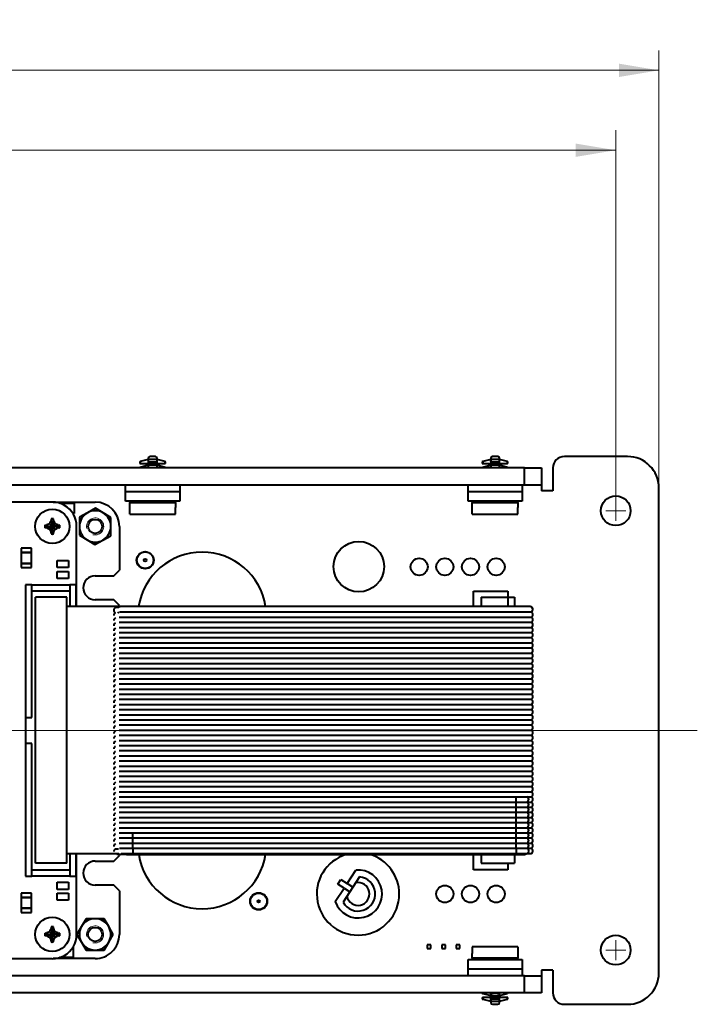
# Model space of a CAD drawing. Header units: millimetres. Extents: x 0 to 594, y -2 to 419.
# Tile 12 of 34: x 257 to 317, y 226 to 312. Entities that reach past the tile are written whole.
import ezdxf
from ezdxf.enums import TextEntityAlignment as Align
from ezdxf.lldxf.tags import DXFTag

# ---------------------------------------------------------------- set-up
doc = ezdxf.new("R2010")
doc.units = ezdxf.units.MM
for name, color, linetype in [('CAPPUCCIO_PULSAN', 7, 'Continuous'), ('CB000601.00.00', 7, 'Continuous'), ('CB000601.00_', 7, 'Continuous'), ('Default', 7, 'Continuous'), ('DV2_Default', 7, 'Continuous'), ('FS000018', 7, 'Continuous'), ('IS000056.00', 7, 'Continuous'), ('LITEMOD_INGOMBRO', 7, 'Continuous'), ('ME000841.00', 7, 'Continuous'), ('ME001043.02_REV.', 7, 'Continuous'), ('ME001046.00.00', 7, 'Continuous'), ('SCHEDA_DA_MP_090', 7, 'Continuous'), ('VI000022', 7, 'Continuous'), ('VI000057', 7, 'Continuous'), ('VI000289', 7, 'Continuous')]:
    doc.layers.add(name, color=color, linetype=linetype)
doc.styles.add('SEACAD_Solid_Edge_ISO', font='seiso.ttf')
doc.styles.add('SEACAD_Solid_Edge_ISOI', font='seisoi.ttf')
tags = doc.linetypes.add('CENTER2', pattern=[28.575, 19.05, -3.175, 3.175, -3.175]).pattern_tags.tags
tags[10:11] = [DXFTag(74, 4), DXFTag(75, 0), DXFTag(340, '0'), DXFTag(46, 0.0), DXFTag(50, 0.0), DXFTag(44, 0.0), DXFTag(45, 0.0)]
tags[8:9] = [DXFTag(74, 4), DXFTag(75, 0), DXFTag(340, '0'), DXFTag(46, 0.0), DXFTag(50, 0.0), DXFTag(44, 0.0), DXFTag(45, 0.0)]
tags[6:7] = [DXFTag(74, 4), DXFTag(75, 0), DXFTag(340, '0'), DXFTag(46, 0.0), DXFTag(50, 0.0), DXFTag(44, 0.0), DXFTag(45, 0.0)]
tags[4:5] = [DXFTag(74, 4), DXFTag(75, 0), DXFTag(340, '0'), DXFTag(46, 0.0), DXFTag(50, 0.0), DXFTag(44, 0.0), DXFTag(45, 0.0)]
doc.dimstyles.new('ISO', dxfattribs={"dimtxt": 3.5, "dimasz": 3.5, "dimexe": 1.75, "dimexo": 0, "dimgap": 0.875, "dimtad": 1, "dimlfac": 2, "dimtxsty": 'SEACAD_Solid_Edge_ISO', "dimblk1": '_SE_FILLED', "dimblk2": '_SE_FILLED', "dimsah": 1, "dimcen": 1.75, "dimadec": 1, "dimazin": 0, "dimtfac": 0.5, "dimtdec": 3, "dimtmove": 0, "dimatfit": 3, "dimfxl": 1, "dimarcsym": 0})

# ---------------------------------------------------------------- blocks, each defined once
blk = doc.blocks.new('SE2')
at = {"layer": 'CAPPUCCIO_PULSAN', "color": 7, "linetype": 'Continuous', "lineweight": 40}
blk.add_circle((287.193, 264.172), 2.208, dxfattribs=at)
at = {"layer": 'CB000601.00.00', "color": 7, "linetype": 'Continuous', "lineweight": 40}
for p, q in [((297.25, 260.675), (297.25, 262.036)), ((297.25, 262.036), (300.25, 262.036)), ((300.25, 262.036), (300.25, 260.675)), ((266.853, 238.95), (300.436, 238.95)), ((297.25, 237.611), (297.25, 238.95)), ((300.25, 238.203), (300.25, 237.611)), ((301.304, 238.95), (301.668, 238.949)), ((297.25, 237.61), (297.25, 237.611)), ((300.25, 237.611), (297.25, 237.611)), ((300.25, 237.61), (297.25, 237.61)), ((300.25, 237.61), (300.25, 237.611))]:
    blk.add_line(p, q, dxfattribs=at)
for centre, radius, start, end in [((265.98, 260.35), 0.25, 96.89554, 180.00118), ((265.98, 260.35), 0.25, 180, 244.16537), ((265.949, 259.907), 0.219, 138.839, 181.78382), ((265.981, 259.9), 0.25, 115.84924, 180), ((265.98, 260.35), 0.25, 295.84924, 316.90681), ((265.95, 259.457), 0.219, 138.84321, 181.75454), ((265.981, 259.45), 0.25, 115.84924, 180), ((265.981, 259), 0.25, 115.84924, 180), ((265.95, 259.007), 0.22, 138.84739, 181.72444), ((265.981, 258.55), 0.25, 115.84924, 180), ((265.951, 258.557), 0.22, 138.85151, 181.69351), ((265.981, 258.1), 0.25, 115.84924, 180), ((265.951, 258.107), 0.221, 138.85556, 181.66172), ((265.981, 257.65), 0.25, 115.84924, 180), ((265.952, 257.657), 0.221, 138.85954, 181.62906), ((265.981, 257.2), 0.25, 115.84924, 180), ((265.952, 257.207), 0.222, 138.86342, 181.59551), ((265.981, 256.75), 0.25, 115.84924, 180), ((265.953, 256.756), 0.222, 138.8672, 181.56105), ((265.981, 256.3), 0.25, 115.84924, 180), ((265.954, 256.306), 0.223, 138.87085, 181.52565), ((265.981, 255.85), 0.25, 115.84924, 180), ((265.954, 255.856), 0.223, 138.87436, 181.48929), ((265.981, 255.4), 0.25, 115.84924, 180), ((265.955, 255.406), 0.224, 138.87771, 181.45195), ((265.981, 254.95), 0.25, 115.84924, 180), ((265.955, 254.956), 0.224, 138.88088, 181.4136), ((265.981, 254.5), 0.25, 115.84924, 180), ((265.956, 254.506), 0.225, 138.88386, 181.37423), ((265.981, 254.05), 0.25, 115.84924, 180), ((265.957, 254.056), 0.226, 138.88661, 181.3338), ((265.981, 253.6), 0.25, 115.84924, 180), ((265.958, 253.605), 0.226, 138.88912, 181.29228), ((265.981, 253.15), 0.25, 115.84924, 180), ((265.958, 253.155), 0.227, 138.89137, 181.24966), ((265.981, 252.7), 0.25, 115.84924, 180), ((265.959, 252.705), 0.228, 138.89332, 181.20589), ((265.96, 252.255), 0.228, 138.89496, 181.16095), ((265.982, 252.25), 0.25, 115.84924, 180), ((265.982, 251.8), 0.25, 115.84924, 180), ((265.961, 251.805), 0.229, 138.89624, 181.11481), ((265.982, 251.35), 0.25, 115.84924, 180), ((265.962, 251.355), 0.23, 138.89714, 181.06744), ((265.982, 250.9), 0.25, 115.84924, 180), ((265.962, 250.904), 0.231, 138.89764, 181.01879), ((265.982, 250.45), 0.25, 115.84924, 180), ((265.963, 250.454), 0.232, 138.89769, 180.96883), ((265.982, 250), 0.25, 115.84924, 180), ((266.008, 249.989), 0.276, 158.75153, 177.63184), ((265.982, 249.55), 0.25, 115.84924, 180), ((266.009, 249.539), 0.278, 158.82711, 177.58829), ((265.982, 249.1), 0.25, 115.84924, 180), ((266.011, 249.088), 0.279, 158.90342, 177.54425), ((265.982, 248.65), 0.25, 115.84924, 180), ((266.013, 248.638), 0.281, 158.98046, 177.49971), ((265.982, 248.2), 0.25, 115.84924, 180), ((266.014, 248.188), 0.283, 159.05824, 177.45465), ((265.982, 247.75), 0.25, 115.84924, 180), ((266.016, 247.737), 0.284, 159.13677, 177.40906), ((265.982, 247.3), 0.25, 115.84924, 180), ((266.018, 247.287), 0.286, 159.21607, 177.36294), ((265.982, 246.85), 0.25, 115.84924, 180), ((266.02, 246.837), 0.288, 159.29614, 177.31628), ((265.982, 246.4), 0.25, 115.84924, 180), ((266.021, 246.387), 0.289, 159.37701, 177.26906), ((265.982, 245.95), 0.25, 115.84924, 180), ((266.023, 245.936), 0.291, 159.45868, 177.22127), ((265.982, 245.5), 0.25, 115.84924, 180), ((266.025, 245.486), 0.293, 159.54117, 177.17291), ((265.982, 245.05), 0.25, 115.84924, 180), ((266.027, 245.036), 0.295, 159.62448, 177.12395), ((265.982, 244.6), 0.25, 115.84924, 180), ((266.029, 244.585), 0.297, 159.70864, 177.07439), ((265.983, 244.15), 0.25, 115.84924, 180), ((266.032, 244.135), 0.3, 159.81948, 177.00896), ((265.983, 243.7), 0.25, 115.84924, 180), ((266.035, 243.684), 0.303, 159.96254, 176.92423), ((265.983, 243.25), 0.25, 115.84924, 180), ((266.039, 243.233), 0.307, 160.10781, 176.83786), ((265.983, 242.8), 0.25, 115.84924, 180), ((266.043, 242.783), 0.311, 160.25535, 176.74979), ((265.983, 242.35), 0.25, 115.84924, 180), ((266.047, 242.332), 0.315, 160.40523, 176.65998), ((265.983, 241.9), 0.25, 115.84924, 180), ((266.051, 241.881), 0.319, 160.55753, 176.56834), ((265.983, 241.45), 0.25, 115.84924, 180), ((266.056, 241.43), 0.324, 160.7123, 176.47482), ((265.983, 241), 0.25, 115.84924, 180), ((266.061, 240.98), 0.328, 160.86964, 176.37933), ((265.983, 240.55), 0.25, 115.84924, 180), ((266.066, 240.529), 0.333, 161.02963, 176.28181), ((265.983, 240.1), 0.25, 115.84924, 180), ((266.071, 240.078), 0.338, 161.19236, 176.18217), ((265.983, 239.65), 0.25, 115.84924, 180), ((266.076, 239.627), 0.344, 161.35792, 176.08032), ((265.983, 239.2), 0.25, 115.84924, 180), ((266.082, 239.176), 0.35, 161.52641, 175.97617), ((266.421, 218.515), 20.44, 88.79005, 91.21716), ((301.669, 239.199), 0.249, 269.75196, 269.78726)]:
    blk.add_arc(centre, radius, start, end, dxfattribs=at)
for centre, major_axis, ratio, start_param, end_param in [((266.853, 239.425), (-0.979, 0), 0.000128, 5.536603, 6.283185), ((301.669, 239.199), (0.001, 0.25), 0.998983, 3.141593, 3.927783)]:
    blk.add_ellipse(centre, major_axis=major_axis, ratio=ratio, start_param=start_param, end_param=end_param, dxfattribs=at)
for points, knots in [([(266.168, 260.6), (266.168, 260.6), (266.132, 260.6), (266.069, 260.6), (266.006, 260.6), (265.985, 260.6), (265.98, 260.6), (265.979, 260.6), (265.978, 260.6), (265.975, 260.6), (265.971, 260.6), (265.962, 260.6), (265.955, 260.599), (265.95, 260.598)], [0.5655877, 0.5655877, 0.5655877, 0.5655877, 0.5658599, 0.6910042, 0.816165, 0.9414066, 0.9630876, 0.9739562, 0.9795494, 0.9814996, 0.9838342, 0.9901746, 1, 1, 1, 1]), ([(300.8, 238.949), (300.833, 238.949), (300.916, 238.949), (301.063, 238.949), (301.223, 238.949), (301.367, 238.949), (301.488, 238.949), (301.582, 238.949), (301.642, 238.949), (301.672, 238.949), (301.667, 238.949), (301.674, 238.949), (301.676, 238.949), (301.689, 238.95), (301.714, 238.952), (301.768, 238.966), (301.814, 238.992), (301.842, 239.018), (301.847, 239.023)], [0, 0, 0, 0, 0.0446992, 0.1300362, 0.2154763, 0.3009175, 0.3863605, 0.4718074, 0.5572657, 0.6427809, 0.6667771, 0.6684323, 0.6698348, 0.6722574, 0.6870646, 0.7074913, 0.7533072, 0.7634742, 0.7634742, 0.7634742, 0.7634742]), ([(300.436, 238.95), (300.47, 238.95), (300.552, 238.95), (300.7, 238.95), (300.859, 238.95), (301.003, 238.95), (301.124, 238.95), (301.218, 238.95), (301.278, 238.95), (301.301, 238.95), (301.304, 238.95), (301.304, 238.95)], [0, 0, 0, 0, 0.06856, 0.199449, 0.330496, 0.461542, 0.592584, 0.723618, 0.854628, 0.971268, 1, 1, 1, 1])]:
    blk.add_open_spline(points, degree=3, knots=knots, dxfattribs=at)
at = {"layer": 'CB000601.00_', "color": 7, "linetype": 'Continuous', "lineweight": 40}
for p, q in [((258.877, 238.203), (258.877, 261.504)), ((258.877, 261.504), (258.877, 261.504)), ((261.63, 261.504), (258.877, 261.504)), ((261.63, 261.504), (258.877, 261.504)), ((261.63, 238.203), (261.63, 261.504)), ((261.63, 261.504), (261.63, 261.504)), ((297.915, 261.504), (297.915, 260.675)), ((297.915, 261.504), (300.817, 261.504)), ((300.25, 261.505), (300.817, 261.505)), ((300.817, 261.504), (300.817, 261.505)), ((300.817, 261.504), (300.817, 260.675)), ((265.171, 260.675), (261.63, 260.675)), ((266.315, 260.675), (265.171, 260.675)), ((267.39, 260.675), (266.391, 260.675)), ((300.973, 260.675), (267.39, 260.675)), ((301.828, 260.675), (300.973, 260.675)), ((302.192, 260.675), (301.828, 260.675)), ((266.206, 259.75), (267.39, 259.75)), ((266.226, 260.2), (267.39, 260.2)), ((267.39, 260.2), (300.973, 260.2)), ((267.39, 259.75), (300.973, 259.75)), ((300.973, 260.2), (301.937, 260.2)), ((300.973, 259.75), (301.937, 259.75)), ((301.937, 260.2), (302.301, 260.2)), ((301.937, 259.75), (302.301, 259.75)), ((302.302, 260.2), (302.301, 260.2)), ((302.302, 259.75), (302.301, 259.75)), ((266.206, 259.3), (267.389, 259.3)), ((266.206, 258.85), (267.389, 258.85)), ((267.389, 259.3), (300.973, 259.3)), ((267.389, 258.85), (300.973, 258.85)), ((300.973, 259.3), (301.937, 259.3)), ((300.973, 258.85), (301.937, 258.85)), ((301.937, 259.3), (302.301, 259.3)), ((301.937, 258.85), (302.301, 258.85)), ((302.302, 259.3), (302.301, 259.3)), ((302.302, 258.85), (302.301, 258.85)), ((266.206, 258.4), (267.389, 258.4)), ((267.389, 258.4), (300.973, 258.4)), ((300.973, 258.4), (301.937, 258.4)), ((301.937, 258.4), (302.301, 258.4)), ((302.302, 258.4), (302.301, 258.4)), ((266.206, 257.95), (267.389, 257.95)), ((266.206, 257.5), (267.389, 257.5)), ((267.389, 257.95), (300.973, 257.95)), ((267.389, 257.5), (300.973, 257.5)), ((300.973, 257.95), (301.937, 257.95)), ((300.973, 257.5), (301.937, 257.5)), ((301.937, 257.95), (302.301, 257.95)), ((301.937, 257.5), (302.301, 257.5)), ((302.302, 257.95), (302.301, 257.95)), ((302.302, 257.5), (302.301, 257.5)), ((266.206, 257.05), (267.389, 257.05)), ((266.206, 256.6), (267.389, 256.6)), ((267.389, 257.05), (300.973, 257.05)), ((267.389, 256.6), (300.973, 256.6)), ((300.973, 257.05), (301.937, 257.05)), ((300.973, 256.6), (301.937, 256.6)), ((301.937, 257.05), (302.301, 257.05)), ((301.937, 256.6), (302.301, 256.6)), ((302.302, 257.05), (302.301, 257.05)), ((302.302, 256.6), (302.301, 256.6)), ((266.206, 256.15), (267.389, 256.15)), ((266.206, 255.7), (267.389, 255.7)), ((267.389, 256.15), (300.973, 256.15)), ((267.389, 255.7), (300.972, 255.7)), ((300.972, 255.7), (301.937, 255.7)), ((300.973, 256.15), (301.937, 256.15)), ((301.937, 256.15), (302.301, 256.15)), ((301.937, 255.7), (302.301, 255.7)), ((302.302, 256.15), (302.301, 256.15)), ((302.302, 255.7), (302.301, 255.7)), ((266.206, 255.25), (267.389, 255.25)), ((266.206, 254.8), (267.389, 254.8)), ((267.389, 255.25), (300.972, 255.25)), ((267.389, 254.8), (300.972, 254.8)), ((300.972, 255.25), (301.937, 255.25)), ((300.972, 254.8), (301.937, 254.8)), ((301.937, 255.25), (302.301, 255.25)), ((301.937, 254.8), (302.301, 254.8)), ((302.302, 255.25), (302.301, 255.25)), ((302.302, 254.8), (302.301, 254.8)), ((266.206, 254.35), (267.389, 254.35)), ((266.206, 253.9), (267.389, 253.9)), ((267.389, 254.35), (300.972, 254.35)), ((267.389, 253.9), (300.972, 253.9)), ((300.972, 254.35), (301.937, 254.35)), ((300.972, 253.9), (301.937, 253.9)), ((301.937, 254.35), (302.301, 254.35)), ((301.937, 253.9), (302.301, 253.9)), ((302.302, 254.35), (302.301, 254.35)), ((302.302, 253.9), (302.301, 253.9)), ((266.206, 253.45), (267.389, 253.45)), ((266.206, 253), (267.389, 253)), ((267.389, 253.45), (300.972, 253.45)), ((267.389, 253), (300.972, 253)), ((300.972, 253.45), (301.937, 253.45)), ((300.972, 253), (301.937, 253)), ((301.937, 253.45), (302.301, 253.45)), ((301.937, 253), (302.301, 253)), ((302.302, 253.45), (302.301, 253.45)), ((302.302, 253), (302.301, 253)), ((266.206, 252.55), (267.389, 252.55)), ((266.206, 252.1), (267.389, 252.1)), ((267.389, 252.55), (300.972, 252.55)), ((267.389, 252.1), (300.972, 252.1)), ((300.972, 252.55), (301.937, 252.55)), ((300.972, 252.1), (301.937, 252.1)), ((301.937, 252.55), (302.301, 252.55)), ((301.937, 252.1), (302.301, 252.1)), ((302.302, 252.55), (302.301, 252.55)), ((302.302, 252.1), (302.301, 252.1)), ((266.206, 251.65), (267.389, 251.65)), ((266.206, 251.2), (267.388, 251.2)), ((267.388, 251.2), (300.972, 251.2)), ((267.389, 251.65), (300.972, 251.65)), ((300.972, 251.65), (301.937, 251.65)), ((300.972, 251.2), (301.937, 251.2)), ((301.937, 251.65), (302.301, 251.65)), ((301.937, 251.2), (302.301, 251.2)), ((302.302, 251.65), (302.301, 251.65)), ((302.302, 251.2), (302.301, 251.2)), ((266.206, 250.75), (267.388, 250.75)), ((266.206, 250.3), (267.388, 250.3)), ((267.388, 250.75), (300.972, 250.75)), ((267.388, 250.3), (300.972, 250.3)), ((300.972, 250.75), (301.937, 250.75)), ((300.972, 250.3), (301.937, 250.3)), ((301.937, 250.75), (302.301, 250.75)), ((301.937, 250.3), (302.301, 250.3)), ((302.302, 250.75), (302.301, 250.75)), ((302.302, 250.3), (302.301, 250.3)), ((266.206, 249.85), (267.388, 249.85)), ((266.206, 249.4), (267.388, 249.4)), ((267.388, 249.85), (300.972, 249.85)), ((267.388, 249.4), (300.972, 249.4)), ((300.972, 249.85), (301.937, 249.85)), ((300.972, 249.4), (301.937, 249.4)), ((301.937, 249.85), (302.301, 249.85)), ((301.937, 249.4), (302.301, 249.4)), ((302.302, 249.85), (302.301, 249.85)), ((302.302, 249.4), (302.301, 249.4)), ((266.206, 248.95), (267.388, 248.95)), ((266.206, 248.5), (267.388, 248.5)), ((267.388, 248.95), (300.972, 248.95)), ((267.388, 248.5), (300.972, 248.5)), ((300.972, 248.95), (301.937, 248.95)), ((300.972, 248.5), (301.937, 248.5)), ((301.937, 248.95), (302.301, 248.95)), ((301.937, 248.5), (302.301, 248.5)), ((302.302, 248.95), (302.301, 248.95)), ((302.302, 248.5), (302.301, 248.5)), ((266.206, 248.05), (267.388, 248.05)), ((267.388, 248.05), (300.972, 248.05)), ((300.972, 248.05), (301.937, 248.05)), ((301.937, 248.05), (302.301, 248.05)), ((302.302, 248.05), (302.301, 248.05)), ((266.206, 247.6), (267.388, 247.6)), ((266.206, 247.15), (267.388, 247.15)), ((267.388, 247.6), (300.971, 247.6)), ((267.388, 247.15), (300.971, 247.15)), ((300.971, 247.6), (301.937, 247.6)), ((300.971, 247.15), (301.937, 247.15)), ((301.937, 247.6), (302.301, 247.6)), ((301.937, 247.15), (302.301, 247.15)), ((302.302, 247.6), (302.301, 247.6)), ((302.302, 247.15), (302.301, 247.15)), ((266.206, 246.7), (267.388, 246.7)), ((266.206, 246.25), (267.388, 246.25)), ((267.388, 246.7), (300.971, 246.7)), ((267.388, 246.25), (300.971, 246.25)), ((300.971, 246.7), (301.937, 246.7)), ((300.971, 246.25), (301.937, 246.25)), ((301.937, 246.7), (302.301, 246.7)), ((301.937, 246.25), (302.301, 246.25)), ((302.302, 246.7), (302.301, 246.7)), ((302.302, 246.25), (302.301, 246.25)), ((266.206, 245.8), (267.388, 245.8)), ((266.206, 245.35), (267.388, 245.35)), ((267.388, 245.8), (300.971, 245.8)), ((267.388, 245.35), (300.971, 245.35)), ((300.971, 245.8), (301.937, 245.8)), ((300.971, 245.35), (301.937, 245.35)), ((301.937, 245.8), (302.301, 245.8)), ((301.937, 245.35), (302.301, 245.35)), ((302.302, 245.8), (302.301, 245.8)), ((302.302, 245.35), (302.301, 245.35)), ((266.206, 244.9), (267.388, 244.9)), ((266.206, 244.45), (267.388, 244.45)), ((267.388, 244.9), (300.971, 244.9)), ((267.388, 244.45), (300.971, 244.45)), ((300.971, 244.9), (301.937, 244.9)), ((300.971, 244.45), (301.937, 244.45)), ((301.937, 244.9), (302.301, 244.9)), ((301.937, 244.45), (302.301, 244.45)), ((302.302, 244.9), (302.301, 244.9)), ((302.302, 244.45), (302.301, 244.45)), ((266.206, 244), (267.388, 244)), ((266.206, 243.55), (267.387, 243.55)), ((267.387, 243.55), (300.971, 243.55)), ((267.388, 244), (300.971, 244)), ((300.971, 243.55), (300.971, 244)), ((300.971, 244), (301.937, 244)), ((300.971, 243.1), (300.971, 243.55)), ((300.971, 243.55), (301.937, 243.55)), ((301.937, 244), (302.301, 244)), ((301.937, 243.55), (302.301, 243.55)), ((302.302, 244), (302.301, 244)), ((302.302, 243.55), (302.301, 243.55)), ((266.206, 243.1), (267.387, 243.1)), ((266.206, 242.65), (267.387, 242.65)), ((267.387, 243.1), (300.971, 243.1)), ((267.387, 242.65), (300.971, 242.65)), ((300.971, 242.65), (300.971, 243.1)), ((300.971, 243.1), (301.937, 243.1)), ((300.971, 242.2), (300.971, 242.65)), ((300.971, 242.65), (301.937, 242.65)), ((301.937, 243.1), (302.301, 243.1)), ((301.937, 242.65), (302.301, 242.65)), ((302.302, 243.1), (302.301, 243.1)), ((302.302, 242.65), (302.301, 242.65)), ((266.206, 242.2), (267.387, 242.2)), ((266.206, 241.75), (267.387, 241.75)), ((267.387, 242.2), (300.971, 242.2)), ((267.387, 241.75), (300.971, 241.75)), ((300.971, 241.75), (300.971, 242.2)), ((300.971, 242.2), (301.937, 242.2)), ((300.971, 241.3), (300.971, 241.75)), ((300.971, 241.75), (301.937, 241.75)), ((301.937, 242.2), (302.301, 242.2)), ((301.937, 241.75), (302.301, 241.75)), ((302.302, 242.2), (302.301, 242.2)), ((302.302, 241.75), (302.301, 241.75)), ((266.206, 241.3), (267.387, 241.3)), ((266.206, 240.85), (267.387, 240.85)), ((267.387, 241.3), (300.971, 241.3)), ((267.387, 240.4), (267.387, 240.85)), ((267.387, 240.85), (300.971, 240.85)), ((300.971, 240.85), (300.971, 241.3)), ((300.971, 241.3), (301.937, 241.3)), ((300.971, 240.4), (300.971, 240.85)), ((300.971, 240.85), (301.937, 240.85)), ((301.937, 241.3), (302.301, 241.3)), ((301.937, 240.85), (302.301, 240.85)), ((302.302, 241.3), (302.301, 241.3)), ((302.302, 240.85), (302.301, 240.85)), ((266.206, 240.4), (267.387, 240.4)), ((266.206, 239.95), (267.387, 239.95)), ((267.387, 239.95), (267.387, 240.4)), ((267.387, 240.4), (300.971, 240.4)), ((267.387, 239.5), (267.387, 239.95)), ((267.387, 239.95), (300.97, 239.95)), ((300.97, 239.95), (300.971, 240.4)), ((300.97, 239.5), (300.97, 239.95)), ((300.97, 239.95), (301.937, 239.95)), ((300.971, 240.4), (301.937, 240.4)), ((301.937, 240.4), (302.301, 240.4)), ((301.937, 239.95), (302.301, 239.95)), ((302.302, 240.4), (302.301, 240.4)), ((302.302, 239.95), (302.301, 239.95)), ((261.63, 239.025), (265.168, 239.025)), ((265.168, 239.025), (266.162, 239.025)), ((266.226, 239.5), (267.387, 239.5)), ((266.39, 239.025), (267.387, 239.025)), ((267.387, 239.5), (267.387, 239.025)), ((267.387, 239.5), (300.97, 239.5)), ((267.387, 239.025), (300.97, 239.025)), ((300.97, 239.5), (300.97, 239.025)), ((300.97, 239.5), (301.937, 239.5)), ((300.97, 239.025), (301.828, 239.025)), ((301.828, 239.025), (302.192, 239.025)), ((301.937, 239.5), (302.301, 239.5)), ((302.302, 239.5), (302.301, 239.5)), ((261.63, 238.203), (258.877, 238.203)), ((297.915, 238.95), (297.915, 238.203)), ((297.915, 238.203), (300.817, 238.203)), ((300.817, 238.95), (300.817, 238.203))]:
    blk.add_line(p, q, dxfattribs=at)
for centre, start, end in [((266.315, 260.425), 81.05965, 89.97229), ((302.193, 259.975), 295.84399, 64.15601), ((302.193, 259.525), 295.844, 64.15601), ((302.193, 259.075), 295.844, 64.156), ((302.193, 258.625), 295.84401, 64.156), ((302.193, 258.175), 295.84401, 64.15599), ((302.193, 257.725), 295.84402, 64.15599), ((302.193, 257.275), 295.84403, 64.15598), ((302.193, 256.825), 295.84403, 64.15598), ((302.193, 256.375), 295.84404, 64.15597), ((302.193, 255.925), 295.84404, 64.15597), ((302.193, 255.475), 295.84405, 64.15596), ((302.193, 255.025), 295.84406, 64.15596), ((302.193, 254.575), 295.84406, 64.15595), ((302.193, 254.125), 295.84407, 64.15594), ((302.193, 253.675), 295.84408, 64.15594), ((302.193, 253.225), 295.84408, 64.15593), ((302.193, 252.775), 295.84409, 64.15593), ((302.193, 252.325), 295.8441, 64.15592), ((302.193, 251.875), 295.84411, 64.15591), ((302.193, 251.425), 295.84411, 64.15591), ((302.193, 250.975), 295.84412, 64.1559), ((302.193, 250.525), 295.84413, 64.15589), ((302.193, 250.075), 295.84414, 64.15588), ((302.193, 249.625), 295.84415, 64.15588), ((302.193, 249.175), 295.84416, 64.15587), ((302.193, 248.725), 295.84416, 64.15586), ((302.193, 248.275), 295.84417, 64.15585), ((302.193, 247.825), 295.84418, 64.15584), ((302.193, 247.375), 295.84419, 64.15584), ((302.193, 246.925), 295.8442, 64.15583), ((302.193, 246.475), 295.84421, 64.15582), ((302.193, 246.025), 295.84422, 64.15581), ((302.193, 245.575), 295.84423, 64.1558), ((302.193, 245.125), 295.84424, 64.15579), ((302.193, 244.675), 295.84425, 64.15578), ((302.193, 244.225), 295.84426, 64.15577), ((302.193, 243.775), 295.84427, 64.15576), ((302.193, 243.325), 295.84428, 64.15575), ((302.193, 242.875), 295.84429, 64.15574), ((302.193, 242.425), 295.8443, 64.15573), ((302.193, 241.975), 295.84431, 64.15572), ((302.193, 241.525), 295.84433, 64.15571), ((302.193, 241.075), 295.84434, 64.1557), ((302.193, 240.625), 295.84435, 64.15569), ((302.193, 240.175), 295.84436, 64.15568), ((302.193, 239.725), 295.84437, 64.15567)]:
    blk.add_arc(centre, 0.25, start, end, dxfattribs=at)
for centre, major_axis, start_param, end_param in [((302.192, 260.425), (-0.001, -0.25), 0.453852, 3.14489), ((301.828, 243.775), (-0.001, -0.25), 0.453852, 2.693391), ((301.828, 243.325), (-0.001, -0.25), 0.453852, 2.693391), ((302.192, 243.775), (-0.001, -0.25), 0.453852, 2.693391), ((302.192, 243.325), (-0.001, -0.25), 0.453852, 2.693391), ((301.828, 242.875), (-0.001, -0.25), 0.453852, 2.693391), ((301.828, 242.425), (-0.001, -0.25), 0.453852, 2.693391), ((302.192, 242.875), (-0.001, -0.25), 0.453852, 2.693391), ((302.192, 242.425), (-0.001, -0.25), 0.453852, 2.693391), ((301.828, 241.975), (-0.001, -0.25), 0.453852, 2.693391), ((301.828, 241.525), (-0.001, -0.25), 0.453852, 2.693391), ((302.192, 241.975), (-0.001, -0.25), 0.453852, 2.693391), ((302.192, 241.525), (-0.001, -0.25), 0.453852, 2.693391), ((301.828, 241.075), (-0.001, -0.25), 0.453852, 2.693391), ((301.828, 240.625), (-0.001, -0.25), 0.453852, 2.693391), ((302.192, 241.075), (-0.001, -0.25), 0.453852, 2.693391), ((302.192, 240.625), (-0.001, -0.25), 0.453852, 2.693391), ((301.828, 240.175), (-0.001, -0.25), 0.453852, 2.693391), ((301.828, 239.725), (-0.001, -0.25), 0.453852, 2.693391), ((302.192, 240.175), (-0.001, -0.25), 0.453852, 2.693391), ((302.192, 239.725), (-0.001, -0.25), 0.453852, 2.693391), ((301.828, 239.275), (0.001, 0.25), 3.135869, 5.834984), ((302.192, 239.275), (0.001, 0.25), 3.14489, 5.834984)]:
    blk.add_ellipse(centre, major_axis=major_axis, ratio=0.998983, start_param=start_param, end_param=end_param, dxfattribs=at)
for points, knots in [([(266.391, 260.675), (266.349, 260.673), (266.283, 260.668), (266.207, 260.634), (266.173, 260.608), (266.167, 260.603)], [0, 0, 0, 0, 0.179104, 0.3273616, 0.3626843, 0.3626843, 0.3626843, 0.3626843]), ([(302.289, 260.2), (302.316, 260.216), (302.361, 260.245), (302.408, 260.315), (302.427, 260.382), (302.43, 260.45), (302.41, 260.523), (302.355, 260.601), (302.271, 260.655), (302.213, 260.667), (302.189, 260.67)], [0, 0, 0, 0, 0.1217205, 0.2402248, 0.340652, 0.4180771, 0.5219409, 0.6631531, 0.8287644, 0.9365557, 0.9365557, 0.9365557, 0.9365557]), ([(302.188, 239.028), (302.209, 239.03), (302.257, 239.039), (302.328, 239.073), (302.383, 239.125), (302.416, 239.187), (302.433, 239.259), (302.425, 239.333), (302.4, 239.395), (302.371, 239.438), (302.333, 239.475), (302.305, 239.491), (302.289, 239.5)], [0.0648779, 0.0648779, 0.0648779, 0.0648779, 0.1607933, 0.3008365, 0.4083814, 0.4847855, 0.5837923, 0.7127326, 0.7847664, 0.8583634, 0.9308731, 1, 1, 1, 1])]:
    blk.add_open_spline(points, degree=3, knots=knots, dxfattribs=at)
at = {"layer": 'DV2_Default', "color": 7, "linetype": 'CENTER2', "lineweight": 18}
for p, q in [((309.699, 269.948), (309.699, 268.198)), ((310.574, 269.073), (308.824, 269.073)), ((316.841, 249.823), (83.841, 249.823)), ((309.699, 231.449), (309.699, 229.699)), ((310.574, 230.574), (308.824, 230.574))]:
    blk.add_line(p, q, dxfattribs=at)
at = {"layer": 'FS000018', "color": 7, "linetype": 'Continuous', "lineweight": 40}
for p, q in [((268.749, 273.558), (268.056, 273.372)), ((268.749, 273.673), (268.749, 273.558)), ((269.524, 273.558), (268.749, 273.558)), ((268.749, 273.558), (268.749, 273.223)), ((268.774, 273.372), (268.749, 273.558)), ((269.374, 273.823), (268.899, 273.823)), ((269.524, 273.558), (269.5, 273.372)), ((269.524, 273.558), (269.524, 273.673)), ((270.218, 273.372), (269.524, 273.558)), ((269.524, 273.223), (269.524, 273.558)), ((298.747, 273.558), (298.054, 273.372)), ((298.747, 273.673), (298.747, 273.558)), ((299.522, 273.558), (298.747, 273.558)), ((298.747, 273.558), (298.747, 273.223)), ((298.771, 273.372), (298.747, 273.558)), ((299.372, 273.823), (298.897, 273.823)), ((299.522, 273.558), (299.498, 273.372)), ((299.522, 273.558), (299.522, 273.673)), ((300.216, 273.372), (299.522, 273.558)), ((299.522, 273.223), (299.522, 273.558)), ((268.056, 273.372), (268.012, 273.36)), ((268.012, 273.36), (268.012, 273.223)), ((268.012, 273.223), (268.056, 273.223)), ((268.012, 272.86), (268.056, 272.872)), ((268.012, 272.86), (268.012, 272.823)), ((268.056, 273.372), (268.056, 273.223)), ((268.056, 273.223), (268.749, 273.223)), ((268.749, 273.058), (268.056, 272.872)), ((268.056, 272.872), (268.056, 272.823)), ((268.749, 273.223), (268.749, 273.058)), ((268.749, 273.223), (268.774, 273.223)), ((269.524, 273.058), (268.749, 273.058)), ((268.774, 272.872), (268.749, 273.058)), ((268.749, 273.058), (268.749, 272.823)), ((268.774, 273.372), (268.774, 273.223)), ((268.774, 273.223), (269.5, 273.223)), ((268.774, 272.823), (268.774, 272.872)), ((269.5, 273.372), (269.5, 273.223)), ((269.5, 273.223), (269.524, 273.223)), ((269.524, 273.058), (269.5, 272.872)), ((269.5, 272.872), (269.5, 272.823)), ((269.524, 273.058), (269.524, 273.223)), ((269.524, 273.223), (270.218, 273.223)), ((270.218, 272.872), (269.524, 273.058)), ((269.524, 272.823), (269.524, 273.058)), ((270.262, 273.36), (270.218, 273.372)), ((270.218, 273.223), (270.218, 273.372)), ((270.262, 273.223), (270.218, 273.223)), ((270.262, 272.86), (270.218, 272.872)), ((270.218, 272.823), (270.218, 272.872)), ((270.262, 273.223), (270.262, 273.36)), ((270.262, 272.823), (270.262, 272.86)), ((298.054, 273.372), (298.01, 273.36)), ((298.01, 273.36), (298.01, 273.223)), ((298.01, 273.223), (298.054, 273.223)), ((298.01, 272.86), (298.054, 272.872)), ((298.01, 272.86), (298.01, 272.823)), ((298.054, 273.372), (298.054, 273.223)), ((298.054, 273.223), (298.747, 273.223)), ((298.747, 273.058), (298.054, 272.872)), ((298.054, 272.872), (298.054, 272.823)), ((298.747, 273.223), (298.747, 273.058)), ((298.747, 273.223), (298.771, 273.223)), ((299.522, 273.058), (298.747, 273.058)), ((298.771, 272.872), (298.747, 273.058)), ((298.747, 273.058), (298.747, 272.823)), ((298.771, 273.372), (298.771, 273.223)), ((298.771, 273.223), (299.498, 273.223)), ((298.771, 272.823), (298.771, 272.872)), ((299.498, 273.372), (299.498, 273.223)), ((299.498, 273.223), (299.522, 273.223)), ((299.522, 273.058), (299.498, 272.872)), ((299.498, 272.872), (299.498, 272.823)), ((299.522, 273.058), (299.522, 273.223)), ((299.522, 273.223), (300.216, 273.223)), ((300.216, 272.872), (299.522, 273.058)), ((299.522, 272.823), (299.522, 273.058)), ((300.26, 273.36), (300.216, 273.372)), ((300.216, 273.223), (300.216, 273.372)), ((300.26, 273.223), (300.216, 273.223)), ((300.26, 272.86), (300.216, 272.872)), ((300.216, 272.823), (300.216, 272.872)), ((300.26, 273.223), (300.26, 273.36)), ((300.26, 272.823), (300.26, 272.86)), ((266.762, 270.723), (266.762, 271.323)), ((271.512, 271.323), (271.512, 270.723)), ((296.76, 270.723), (296.76, 271.323)), ((301.51, 271.323), (301.51, 270.723)), ((271.512, 270.723), (266.762, 270.723)), ((266.762, 269.898), (266.762, 270.723)), ((271.512, 270.723), (271.512, 269.898)), ((301.51, 270.723), (296.76, 270.723)), ((296.76, 269.898), (296.76, 270.723)), ((301.51, 270.723), (301.51, 269.898)), ((271.512, 269.898), (266.762, 269.898)), ((266.762, 269.898), (266.762, 269.898)), ((271.512, 269.898), (266.762, 269.898)), ((267.137, 269.898), (267.137, 269.793)), ((267.137, 269.364), (267.137, 269.793)), ((267.137, 269.793), (271.137, 269.793)), ((267.137, 268.783), (267.137, 269.364)), ((271.137, 269.793), (271.137, 269.898)), ((271.137, 269.793), (271.137, 269.364)), ((271.137, 268.783), (271.137, 269.364)), ((271.512, 269.898), (271.512, 269.898)), ((301.51, 269.898), (296.76, 269.898)), ((296.76, 269.898), (296.76, 269.898)), ((301.51, 269.898), (296.76, 269.898)), ((297.135, 269.898), (297.135, 269.793)), ((297.135, 269.364), (297.135, 269.793)), ((297.135, 269.793), (301.135, 269.793)), ((297.135, 268.783), (297.135, 269.364)), ((301.135, 269.793), (301.135, 269.898)), ((301.135, 269.793), (301.135, 269.364)), ((301.135, 268.783), (301.135, 269.364)), ((301.51, 269.898), (301.51, 269.898)), ((267.137, 268.783), (271.137, 268.783)), ((297.135, 268.783), (301.135, 268.783)), ((301.135, 230.864), (297.135, 230.864)), ((297.135, 230.864), (297.135, 230.282)), ((301.135, 230.864), (301.135, 230.282)), ((296.76, 228.924), (296.76, 229.749)), ((296.76, 229.749), (301.51, 229.749)), ((296.76, 229.749), (301.51, 229.749)), ((296.76, 229.749), (296.76, 229.749)), ((297.135, 229.853), (297.135, 230.282)), ((301.135, 229.853), (297.135, 229.853)), ((297.135, 229.853), (297.135, 229.749)), ((301.135, 230.282), (301.135, 229.853)), ((301.135, 229.749), (301.135, 229.853)), ((301.51, 229.749), (301.51, 228.924)), ((301.51, 229.749), (301.51, 229.749)), ((296.76, 228.924), (301.51, 228.924)), ((296.76, 228.324), (296.76, 228.924)), ((301.51, 228.924), (301.51, 228.324)), ((298.01, 226.824), (298.01, 226.787)), ((298.01, 226.787), (298.054, 226.775)), ((298.01, 226.424), (298.054, 226.424)), ((298.01, 226.424), (298.01, 226.287)), ((298.01, 226.287), (298.054, 226.275)), ((298.054, 226.824), (298.054, 226.775)), ((298.054, 226.775), (298.747, 226.589)), ((298.054, 226.424), (298.054, 226.275)), ((298.747, 226.424), (298.054, 226.424)), ((298.054, 226.275), (298.747, 226.089)), ((298.747, 226.824), (298.747, 226.589)), ((298.747, 226.589), (298.771, 226.775)), ((298.747, 226.589), (298.747, 226.424)), ((298.747, 226.589), (299.522, 226.589)), ((298.747, 226.424), (298.747, 226.089)), ((298.771, 226.424), (298.747, 226.424)), ((298.747, 226.089), (298.771, 226.275)), ((298.747, 226.089), (298.747, 225.974)), ((298.747, 226.089), (299.522, 226.089)), ((298.771, 226.775), (298.771, 226.824)), ((299.498, 226.424), (298.771, 226.424)), ((298.771, 226.275), (298.771, 226.424)), ((299.498, 226.824), (299.498, 226.775)), ((299.498, 226.775), (299.522, 226.589)), ((299.522, 226.424), (299.498, 226.424)), ((299.498, 226.275), (299.498, 226.424)), ((299.498, 226.275), (299.522, 226.089)), ((299.522, 226.589), (299.522, 226.824)), ((299.522, 226.589), (300.216, 226.775)), ((299.522, 226.424), (299.522, 226.589)), ((300.216, 226.424), (299.522, 226.424)), ((299.522, 226.089), (299.522, 226.424)), ((299.522, 226.089), (300.216, 226.275)), ((299.522, 225.974), (299.522, 226.089)), ((300.216, 226.775), (300.216, 226.824)), ((300.26, 226.787), (300.216, 226.775)), ((300.26, 226.424), (300.216, 226.424)), ((300.216, 226.275), (300.216, 226.424)), ((300.216, 226.275), (300.26, 226.287)), ((300.26, 226.787), (300.26, 226.824)), ((300.26, 226.287), (300.26, 226.424)), ((298.897, 225.824), (299.372, 225.824))]:
    blk.add_line(p, q, dxfattribs=at)
for centre, start, end in [((268.899, 273.673), 90, 180), ((269.374, 273.673), 0, 90), ((298.897, 273.673), 90, 180), ((299.372, 273.673), 0, 90), ((298.897, 225.974), 180, 270), ((299.372, 225.974), 270, 0)]:
    blk.add_arc(centre, 0.15, start, end, dxfattribs=at)
for centre, major_axis in [((269.137, 273.769), (1.527, 0)), ((269.137, 273.269), (1.527, 0)), ((299.135, 273.769), (1.527, 0)), ((299.135, 273.269), (1.527, 0)), ((299.135, 226.378), (-1.527, 0)), ((299.135, 225.878), (-1.527, 0))]:
    blk.add_ellipse(centre, major_axis=major_axis, ratio=0.267949, start_param=4.472113, end_param=4.952665, dxfattribs=at)
at = {"layer": 'IS000056.00', "color": 7, "linetype": 'Continuous', "lineweight": 40}
for p, q in [((260.996, 269.723), (262.276, 269.723)), ((262.276, 269.723), (262.276, 268.823)), ((262.276, 268.823), (262.155, 268.823)), ((262.171, 230.823), (262.15, 230.823)), ((262.171, 230.823), (262.171, 229.923)), ((262.171, 229.923), (260.991, 229.923))]:
    blk.add_line(p, q, dxfattribs=at)
at = {"layer": 'LITEMOD_INGOMBRO', "color": 7, "linetype": 'Continuous', "lineweight": 40}
for p, q in [((260.351, 269.823), (241.137, 269.826)), ((260.629, 269.809), (260.351, 269.828)), ((260.351, 269.828), (260.351, 269.823)), ((260.902, 269.755), (260.629, 269.809)), ((261.166, 269.665), (260.902, 269.755)), ((261.416, 269.542), (261.166, 269.665)), ((261.647, 269.387), (261.416, 269.542)), ((261.857, 269.204), (261.647, 269.387)), ((262.04, 268.994), (261.857, 269.204)), ((262.195, 268.763), (262.04, 268.994)), ((262.318, 268.513), (262.195, 268.763)), ((262.408, 268.249), (262.318, 268.513)), ((262.462, 267.976), (262.408, 268.249)), ((262.48, 267.698), (262.462, 267.976)), ((262.476, 260.675), (262.476, 267.698)), ((262.476, 267.698), (262.48, 267.698)), ((258.515, 265.786), (257.615, 265.786)), ((257.615, 265.786), (257.615, 265.411)), ((258.515, 265.411), (258.515, 265.786)), ((257.615, 265.411), (258.515, 265.411)), ((257.615, 265.411), (257.615, 264.461)), ((258.515, 265.411), (257.615, 265.411)), ((258.515, 264.461), (258.515, 265.411)), ((258.515, 264.461), (257.615, 264.461)), ((257.615, 264.461), (257.615, 264.086)), ((257.615, 264.461), (258.515, 264.461)), ((257.615, 264.086), (258.515, 264.086)), ((258.515, 264.086), (258.515, 264.461)), ((260.771, 264.084), (260.771, 264.709)), ((260.771, 264.709), (261.771, 264.709)), ((261.771, 264.084), (260.771, 264.084)), ((261.771, 264.709), (261.771, 264.084)), ((260.771, 263.131), (260.771, 263.756)), ((260.771, 263.756), (261.771, 263.756)), ((261.771, 263.756), (261.771, 263.131)), ((258.001, 262.587), (257.999, 250.966)), ((258.555, 262.587), (258.001, 262.587)), ((258.553, 250.966), (258.555, 262.587)), ((258.555, 262.587), (261.88, 262.586)), ((258.555, 262.036), (258.555, 262.587)), ((261.771, 263.131), (260.771, 263.131)), ((261.88, 262.586), (261.879, 260.675)), ((262.433, 262.586), (261.88, 262.586)), ((261.88, 262.586), (261.88, 262.035)), ((262.433, 260.675), (262.433, 262.586)), ((261.88, 262.035), (258.555, 262.036)), ((257.999, 250.966), (257.999, 248.68)), ((257.999, 250.966), (258.553, 250.966)), ((257.999, 248.68), (257.998, 237.06)), ((258.553, 248.68), (257.999, 248.68)), ((258.551, 237.06), (258.553, 248.68)), ((261.877, 239.025), (261.876, 237.059)), ((262.43, 237.059), (262.43, 239.025)), ((262.476, 231.948), (262.476, 239.025)), ((258.551, 237.06), (258.552, 237.611)), ((258.552, 237.611), (261.877, 237.61)), ((261.877, 237.61), (261.876, 237.059)), ((257.998, 237.06), (258.551, 237.06)), ((261.876, 237.059), (258.551, 237.06)), ((260.768, 235.89), (260.768, 236.515)), ((260.768, 236.515), (261.768, 236.515)), ((261.768, 236.515), (261.768, 235.89)), ((261.876, 237.059), (262.43, 237.059)), ((258.511, 235.56), (257.611, 235.56)), ((257.611, 235.56), (257.611, 235.185)), ((258.511, 235.185), (258.511, 235.56)), ((261.768, 235.89), (260.768, 235.89)), ((260.768, 234.937), (260.768, 235.562)), ((260.768, 235.562), (261.768, 235.562)), ((261.768, 235.562), (261.768, 234.937)), ((257.611, 235.185), (258.511, 235.185)), ((257.611, 235.185), (257.611, 234.235)), ((258.511, 235.185), (257.611, 235.185)), ((258.511, 234.235), (258.511, 235.185)), ((261.768, 234.937), (260.768, 234.937)), ((258.511, 234.235), (257.611, 234.235)), ((257.611, 234.235), (257.611, 233.86)), ((257.611, 234.235), (258.511, 234.235)), ((257.611, 233.86), (258.511, 233.86)), ((258.511, 233.86), (258.511, 234.235)), ((262.313, 231.133), (262.403, 231.397)), ((262.403, 231.397), (262.457, 231.67)), ((262.457, 231.67), (262.476, 231.948)), ((261.642, 230.258), (261.852, 230.442)), ((261.852, 230.442), (262.035, 230.651)), ((262.035, 230.651), (262.19, 230.883)), ((262.19, 230.883), (262.313, 231.133)), ((164.685, 229.831), (260.346, 229.823)), ((260.346, 229.819), (260.624, 229.837)), ((260.346, 229.823), (260.346, 229.819)), ((260.624, 229.837), (260.897, 229.891)), ((260.897, 229.891), (261.161, 229.981)), ((261.161, 229.981), (261.411, 230.104)), ((261.411, 230.104), (261.642, 230.258))]:
    blk.add_line(p, q, dxfattribs=at)
at = {"layer": 'ME000841.00', "color": 7, "linetype": 'Continuous', "lineweight": 40}
for p, q in [((260.426, 269.823), (264.101, 269.822)), ((266.226, 267.697), (266.225, 263.872)), ((264.1, 263.373), (265.725, 263.372)), ((265.725, 263.372), (266.225, 263.872)), ((265.725, 261.272), (264.1, 261.273)), ((266.225, 260.772), (265.725, 261.272)), ((266.225, 260.772), (266.225, 260.675)), ((264.097, 238.373), (265.722, 238.372)), ((265.722, 238.372), (266.222, 238.872)), ((266.222, 238.95), (266.222, 238.872)), ((265.722, 236.272), (264.097, 236.273)), ((266.221, 235.772), (265.722, 236.272)), ((266.221, 235.772), (266.221, 231.948)), ((264.096, 229.823), (260.419, 229.823))]:
    blk.add_line(p, q, dxfattribs=at)
for centre, radius, start, end in [((264.101, 267.697), 2.125, 359.99269, 89.99269), ((264.1, 262.323), 1.05, 89.99269, 269.99269), ((264.097, 237.323), 1.05, 89.99269, 269.99269), ((264.096, 231.948), 2.125, 269.99269, 359.99269)]:
    blk.add_arc(centre, radius, start, end, dxfattribs=at)
at = {"layer": 'ME001043.02_REV.', "color": 7, "linetype": 'Continuous', "lineweight": 40}
for p, q in [((310.724, 273.823), (305.199, 273.823)), ((301.699, 272.823), (100.752, 272.823)), ((301.699, 271.323), (301.699, 272.823)), ((301.699, 272.823), (303.199, 272.823)), ((303.199, 272.823), (303.199, 271.323)), ((304.199, 272.823), (304.199, 270.823)), ((301.699, 271.323), (100.752, 271.323)), ((303.199, 271.323), (301.699, 271.323)), ((303.199, 271.323), (303.199, 270.823)), ((313.474, 228.573), (313.474, 271.073)), ((304.199, 270.823), (303.199, 270.823)), ((304.199, 228.824), (303.199, 228.824)), ((303.199, 228.824), (303.199, 228.324)), ((304.199, 228.824), (304.199, 226.823)), ((301.699, 228.324), (100.752, 228.324)), ((301.699, 226.824), (301.699, 228.324)), ((301.699, 228.324), (303.199, 228.324)), ((303.199, 228.324), (303.199, 226.824)), ((301.699, 226.824), (100.752, 226.824)), ((303.199, 226.824), (301.699, 226.824)), ((305.199, 225.823), (310.724, 225.823))]:
    blk.add_line(p, q, dxfattribs=at)
for centre, radius in [((309.699, 269.073), 1.3), ((268.485, 264.735), 0.75), ((292.475, 264.155), 0.75), ((294.725, 264.155), 0.75), ((296.975, 264.155), 0.75), ((299.225, 264.155), 0.75), ((278.421, 234.848), 0.75), ((294.725, 235.492), 0.75), ((296.975, 235.492), 0.75), ((299.225, 235.492), 0.75), ((309.699, 230.574), 1.3)]:
    blk.add_circle(centre, radius, dxfattribs=at)
for centre, radius, start, end in [((305.199, 272.823), 1, 90, 180), ((310.724, 271.073), 2.75, 0, 90), ((273.47, 259.823), 5.625, 8.71026, 171.29112), ((273.47, 239.823), 5.625, 188.92803, 351.07197), ((310.724, 228.573), 2.75, 270, 0), ((305.199, 226.823), 1, 180, 270)]:
    blk.add_arc(centre, radius, start, end, dxfattribs=at)
at = {"layer": 'ME001046.00.00', "color": 7, "linetype": 'Continuous', "lineweight": 40}
for p, q in [((286.174, 236.413), (286.939, 237.584)), ((285.356, 236.349), (285.63, 236.768)), ((285.63, 236.768), (286.174, 236.413)), ((286.676, 236.084), (286.174, 236.413)), ((287.265, 236.986), (286.676, 236.084)), ((285.135, 234.823), (285.901, 235.994)), ((285.901, 235.994), (285.356, 236.349)), ((286.403, 235.666), (285.814, 234.764)), ((285.901, 235.994), (286.403, 235.666)), ((286.676, 236.084), (286.403, 235.666))]:
    blk.add_line(p, q, dxfattribs=at)
for radius, start, end in [(3.61, 106.65938, 0), (3.61, 0, 73.34062), (2.1, 198.59576, 95.089), (1.5, 209.02424, 84.66052), (1, 192.41538, 101.26938)]:
    blk.add_arc((287.126, 235.492), radius, start, end, dxfattribs=at)
at = {"layer": 'SCHEDA_DA_MP_090', "color": 7, "linetype": 'Continuous', "lineweight": 40}
for p, q in [((293.184, 231.035), (293.184, 230.715)), ((293.504, 231.035), (293.184, 231.035)), ((293.184, 230.715), (293.504, 230.715)), ((293.184, 230.715), (293.504, 230.715)), ((293.504, 230.715), (293.504, 231.035)), ((294.454, 231.035), (294.454, 230.715)), ((294.774, 231.035), (294.454, 231.035)), ((294.454, 230.715), (294.774, 230.715)), ((294.454, 230.715), (294.774, 230.715)), ((294.774, 230.715), (294.774, 231.035)), ((295.724, 231.035), (295.724, 230.715)), ((296.044, 231.035), (295.724, 231.035)), ((295.724, 230.715), (296.044, 230.715)), ((295.724, 230.715), (296.044, 230.715)), ((296.044, 230.715), (296.044, 231.035))]:
    blk.add_line(p, q, dxfattribs=at)
at = {"layer": 'VI000022', "color": 7, "linetype": 'Continuous', "lineweight": 40}
for p, q in [((264.12, 269.285), (263.428, 268.896)), ((264.803, 268.879), (264.12, 269.285)), ((262.736, 268.508), (262.726, 267.714)), ((263.428, 268.896), (262.736, 268.508)), ((265.485, 268.474), (264.803, 268.879)), ((265.475, 267.68), (265.485, 268.474)), ((262.726, 267.714), (262.716, 266.921)), ((265.466, 266.886), (265.475, 267.68)), ((262.716, 266.921), (263.398, 266.515)), ((264.773, 266.498), (265.466, 266.886)), ((263.398, 266.515), (264.081, 266.11)), ((264.081, 266.11), (264.773, 266.498)), ((263.302, 233.323), (262.905, 232.635)), ((264.096, 233.323), (263.302, 233.323)), ((264.89, 233.323), (264.096, 233.323)), ((265.287, 232.635), (264.89, 233.323)), ((262.905, 232.635), (262.508, 231.948)), ((265.684, 231.948), (265.287, 232.635)), ((262.508, 231.948), (262.905, 231.26)), ((262.905, 231.26), (263.302, 230.573)), ((264.89, 230.573), (265.287, 231.26)), ((265.287, 231.26), (265.684, 231.948)), ((263.302, 230.573), (264.096, 230.573)), ((264.096, 230.573), (264.89, 230.573))]:
    blk.add_line(p, q, dxfattribs=at)
for centre in [(264.101, 267.697), (264.096, 231.948)]:
    blk.add_circle(centre, 0.615, dxfattribs=at)
for centre, start, end in [((264.101, 267.697), 119.28752, 179.28752), ((264.101, 267.697), 59.28752, 119.28752), ((264.101, 267.697), 359.28752, 59.28752), ((264.101, 267.697), 179.28752, 239.28752), ((264.101, 267.697), 299.28752, 359.28752), ((264.101, 267.697), 239.28752, 299.28752), ((264.096, 231.948), 90, 150), ((264.096, 231.948), 30, 90), ((264.096, 231.948), 150, 210), ((264.096, 231.948), 330, 30), ((264.096, 231.948), 210, 270), ((264.096, 231.948), 270, 330)]:
    blk.add_arc(centre, 1.375, start, end, dxfattribs=at)
at = {"layer": 'VI000022', "color": 7, "linetype": 'Continuous', "lineweight": 20}
for centre in [(264.101, 267.697), (264.096, 231.948)]:
    blk.add_arc(centre, 0.75, 255, 195, dxfattribs=at)
at = {"layer": 'VI000057', "color": 7, "linetype": 'Continuous', "lineweight": 40}
for p, q in [((260.24, 268.362), (260.259, 268.25)), ((260.443, 268.25), (260.461, 268.362)), ((259.798, 267.79), (259.687, 267.809)), ((259.687, 267.588), (259.798, 267.606)), ((259.798, 267.79), (260.351, 267.698)), ((259.798, 267.606), (260.351, 267.698)), ((260.108, 267.941), (260.351, 267.698)), ((260.108, 267.456), (260.351, 267.698)), ((260.258, 267.146), (260.351, 267.698)), ((260.259, 268.25), (260.351, 267.698)), ((260.443, 268.25), (260.351, 267.698)), ((260.593, 267.941), (260.351, 267.698)), ((260.903, 267.79), (260.351, 267.698)), ((260.443, 267.146), (260.351, 267.698)), ((260.593, 267.455), (260.351, 267.698)), ((260.903, 267.606), (260.351, 267.698)), ((261.014, 267.809), (260.903, 267.79)), ((260.903, 267.606), (261.014, 267.587)), ((260.258, 267.146), (260.24, 267.035)), ((260.461, 267.035), (260.443, 267.146)), ((260.103, 232.191), (260.346, 231.948)), ((260.236, 232.612), (260.254, 232.5)), ((260.254, 232.5), (260.346, 231.948)), ((260.438, 232.5), (260.346, 231.948)), ((260.589, 232.191), (260.346, 231.948)), ((260.438, 232.5), (260.457, 232.612)), ((259.682, 231.838), (259.794, 231.856)), ((259.794, 232.04), (259.683, 232.059)), ((259.794, 232.04), (260.346, 231.948)), ((259.794, 231.856), (260.346, 231.948)), ((260.103, 231.706), (260.346, 231.948)), ((260.254, 231.396), (260.235, 231.285)), ((260.254, 231.396), (260.346, 231.948)), ((260.898, 232.04), (260.346, 231.948)), ((260.898, 231.856), (260.346, 231.948)), ((260.589, 231.705), (260.346, 231.948)), ((260.438, 231.396), (260.346, 231.948)), ((260.457, 231.285), (260.438, 231.396)), ((261.01, 232.059), (260.898, 232.04)), ((260.898, 231.856), (261.01, 231.837))]:
    blk.add_line(p, q, dxfattribs=at)
for centre in [(260.351, 267.698), (260.346, 231.948)]:
    blk.add_circle(centre, 1.5, dxfattribs=at)
for centre, start, end in [((260.35, 265.13), 88.03283, 91.95256), ((262.919, 267.698), 178.03283, 181.95256), ((257.782, 267.698), 358.03283, 1.95256), ((260.351, 270.266), 268.03283, 271.95256), ((260.346, 229.38), 88.03283, 91.95256), ((262.914, 231.948), 178.03283, 181.95256), ((260.346, 234.516), 268.03283, 271.95256), ((257.778, 231.948), 358.03283, 1.95256)]:
    blk.add_arc(centre, 3.234, start, end, dxfattribs=at)
for centre, major_axis, start_param, end_param in [((260.586, 267.149), (-2.22, -0.951), 4.765171, 4.908839), ((260.586, 268.247), (-2.22, 0.952), 1.374346, 1.518014), ((260.899, 267.463), (0.952, 2.22), 1.374346, 1.518014), ((260.899, 267.933), (0.951, -2.22), 4.765171, 4.908839), ((259.802, 267.463), (-0.951, 2.22), 4.765171, 4.908839), ((259.802, 267.933), (-0.952, -2.22), 1.374346, 1.518014), ((260.115, 267.149), (2.22, -0.952), 1.374346, 1.518014), ((260.115, 268.247), (2.22, 0.951), 4.765171, 4.908839), ((260.581, 231.399), (-2.22, -0.951), 4.765171, 4.908839), ((260.895, 231.713), (0.952, 2.22), 1.374346, 1.518014), ((259.797, 231.713), (-0.951, 2.22), 4.765171, 4.908839), ((260.111, 231.399), (2.22, -0.952), 1.374346, 1.518014), ((260.581, 232.497), (-2.22, 0.952), 1.374346, 1.518014), ((260.895, 232.183), (0.951, -2.22), 4.765171, 4.908839), ((259.797, 232.183), (-0.952, -2.22), 1.374346, 1.518014), ((260.111, 232.497), (2.22, 0.951), 4.765171, 4.908839)]:
    blk.add_ellipse(centre, major_axis=major_axis, ratio=0.379617, start_param=start_param, end_param=end_param, dxfattribs=at)
at = {"layer": 'VI000289', "color": 7, "linetype": 'Continuous', "lineweight": 40}
for centre, radius in [((268.485, 264.735), 0.725), ((268.485, 264.735), 0.115), ((278.421, 234.848), 0.725), ((278.421, 234.848), 0.115)]:
    blk.add_circle(centre, radius, dxfattribs=at)
blk.add_arc((268.485, 264.735), 1.375, 312.68019, 318.16691, dxfattribs=at)
blk = doc.blocks.new('DMBLK23')
at = {"layer": 'Default', "linetype": 'Continuous', "lineweight": 18}
for points in [[(92.477, 308.244), (88.977, 307.661), (92.477, 307.077)], [(309.974, 308.244), (309.974, 307.077), (313.474, 307.661)]]:
    blk.add_hatch(color=7, dxfattribs=at).paths.add_polyline_path(points)
at = {"layer": 'Default', "color": 7, "linetype": 'Continuous', "lineweight": 18}
for p, q in [((88.977, 271.073), (88.977, 309.411)), ((313.474, 271.073), (313.474, 309.411)), ((313.474, 307.661), (88.977, 307.661))]:
    blk.add_line(p, q, dxfattribs=at)
at = {"layer": 'Default', "color": 7, "linetype": 'Continuous', "lineweight": 18, "style": 'SEACAD_Solid_Edge_ISOI'}
blk.add_text('449', height=3.5, dxfattribs=at).set_placement((197.964, 312.036), align=Align.TOP_LEFT)
blk = doc.blocks.new('_SE_FILLED')
at = {"color": 0}
blk.add_line((0, 0), (-1, 0), dxfattribs=at)
blk.add_solid([(0, 0), (-1, -0.1665), (-1, 0.1665), (0, 0)], dxfattribs=at)
blk = doc.blocks.new('DMBLK24')
at = {"layer": 'Default', "linetype": 'Continuous', "lineweight": 18}
for points in [[(96.252, 301.244), (92.752, 300.661), (96.252, 300.077)], [(306.199, 301.244), (306.199, 300.077), (309.699, 300.661)]]:
    blk.add_hatch(color=7, dxfattribs=at).paths.add_polyline_path(points)
at = {"layer": 'Default', "color": 7, "linetype": 'Continuous', "lineweight": 18}
for p, q in [((92.752, 269.073), (92.752, 302.411)), ((309.699, 269.073), (309.699, 302.411)), ((92.752, 300.661), (309.699, 300.661))]:
    blk.add_line(p, q, dxfattribs=at)
at = {"layer": 'Default', "color": 7, "linetype": 'Continuous', "lineweight": 18, "style": 'SEACAD_Solid_Edge_ISOI'}
for s, p in [('434', (198.163, 305.036)), ('=   =', (197.01, 299.786))]:
    blk.add_text(s, height=3.5, dxfattribs=at).set_placement(p, align=Align.TOP_LEFT)

msp = doc.modelspace()

# ---------------------------------------------------------------- block references
at = {"layer": 'Default'}
msp.add_blockref('SE2', (0, 0), dxfattribs=at)

# ---------------------------------------------------------------- dimensions: what is measured, and where the dimension line sits
at = {"layer": 'Default', "color": 7, "linetype": 'Continuous', "lineweight": 18}
dim = msp.add_linear_dim(base=(88.9768, 307.6608), p1=(313.4744, 271.0734), p2=(88.9768, 271.0734), text='\\A1;<>', dimstyle='ISO', dxfattribs=at)
dim.commit()
dim.dimension.update_dxf_attribs({"geometry": 'DMBLK23', "text_midpoint": (201.2256, 307.6608), "dimtype": 160})
dim = msp.add_linear_dim(base=(92.7518, 300.6608), p1=(92.7518, 269.0726), p2=(309.6994, 269.0726), angle=0, text='\\A1;<>\\X=   =', dimstyle='ISO', override={"dimdec": 0}, dxfattribs=at)
dim.commit()
dim.dimension.update_dxf_attribs({"geometry": 'DMBLK24', "text_midpoint": (201.2256, 300.6608), "dimtype": 161})

doc.saveas('drawing.dxf')
